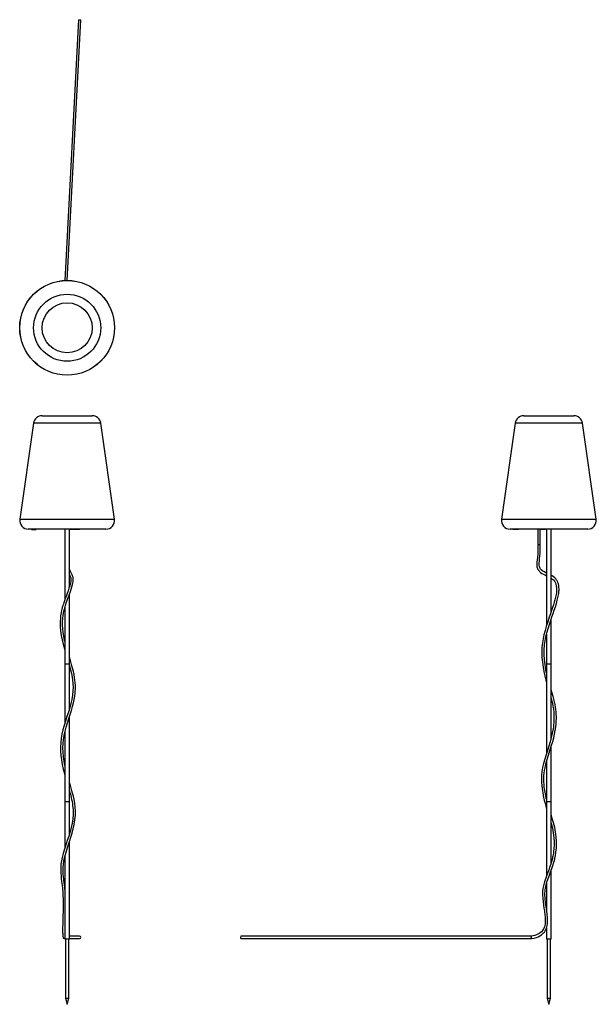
# Model space of a CAD drawing. Header units: millimetres. Extents: x -80 to 1598, y -1552 to 1314.
import ezdxf

# ---------------------------------------------------------------- set-up
doc = ezdxf.new("R2010")
doc.units = ezdxf.units.MM

msp = doc.modelspace()

# ---------------------------------------------------------------- linework, layer by layer
at = {"color": 7, "linetype": 'Continuous', "lineweight": 25}
for p, q in [((90.7, 1313.5), (51.3, 554.6)), ((58.3, 554.8), (97.7, 1313.2)), ((90.7, 1313.5), (97.7, 1313.2)), ((-14.9, 160.8), (130.9, 160.8)), ((1386.7, 160.8), (1532.5, 160.8)), ((-39.7, 139.3), (-79.8, -140.7)), ((195.7, -140.7), (155.6, 139.3)), ((1362, 139.3), (1321.9, -140.7)), ((1597.4, -140.7), (1557.3, 139.3)), ((171, -169.2), (-55, -169.2)), ((-45.7, -170.2), (-45.7, -169.2)), ((-45.7, -170.2), (-39.2, -170.2)), ((-43, -170.2), (-43, -169.2)), ((-43, -170.2), (-43, -169.2)), ((-42.6, -170.2), (-42.6, -169.2)), ((-42.6, -170.2), (-42.6, -169.2)), ((-40.3, -170.2), (-40.3, -169.2)), ((-39.7, -170.2), (-39.7, -169.2)), ((-39.3, -170.2), (-39.3, -169.2)), ((-39, -169.2), (-39, -170.4)), ((-39, -170.2), (-31.9, -170.2)), ((-38.3, -170.2), (-38.3, -169.2)), ((-37.3, -170.2), (-37.3, -169.2)), ((-37.3, -170.2), (-37.3, -169.2)), ((-36.9, -170.2), (-36.9, -169.2)), ((-36.3, -170.2), (-36.3, -169.2)), ((-36.1, -170.2), (-36.1, -169.2)), ((-33.1, -170.2), (-33.1, -169.2)), ((-33, -170.2), (-33, -169.2)), ((-31.9, -170.2), (-31.9, -169.2)), ((51.5, -169.2), (51.5, -374.3)), ((64.5, -337.5), (64.5, -169.2)), ((65, -214.6), (65, -169.2)), ((65.4, -170.2), (65, -170.2)), ((65.4, -169.2), (65.4, -170.2)), ((65.4, -170.2), (65.4, -169.2)), ((65.4, -170.2), (65.4, -169.2)), ((66.4, -170.2), (65.4, -170.2)), ((65.5, -170.2), (65.5, -169.2)), ((65.5, -170.2), (65.5, -169.2)), ((65.6, -170.2), (65.6, -169.2)), ((65.7, -170.2), (65.7, -169.2)), ((65.7, -170.2), (65.7, -169.2)), ((65.8, -170.2), (65.8, -169.2)), ((66.4, -170.2), (66.4, -169.2)), ((66.4, -170.2), (66.4, -169.2)), ((66.6, -170.2), (66.5, -170.2)), ((66.7, -169.2), (66.7, -170.2)), ((66.7, -170.2), (66.7, -169.2)), ((66.7, -170.2), (66.7, -169.2)), ((66.7, -170.2), (66.7, -169.2)), ((68.9, -170.2), (66.7, -170.2)), ((66.8, -170.2), (66.8, -169.2)), ((66.9, -170.2), (66.9, -169.2)), ((67, -170.2), (67, -169.2)), ((67.1, -170.2), (67.1, -169.2)), ((67.1, -170.2), (67.1, -169.2)), ((67.7, -170.2), (67.7, -169.2)), ((67.9, -170.2), (67.9, -169.2)), ((68.1, -170.2), (68.1, -169.2)), ((68.4, -170.2), (68.4, -169.2)), ((68.8, -170.2), (68.8, -169.2)), ((68.9, -169.2), (68.9, -170.2)), ((68.9, -170.2), (68.9, -169.2)), ((68.9, -170.2), (68.9, -169.2)), ((70, -170.2), (68.9, -170.2)), ((69, -170.2), (69, -169.2)), ((69.1, -170.2), (69.1, -169.2)), ((69.2, -170.2), (69.2, -169.2)), ((69.2, -170.2), (69.2, -169.2)), ((69.3, -170.2), (69.3, -169.2)), ((69.3, -170.2), (69.3, -169.2)), ((70, -170.2), (70, -169.2)), ((70, -170.2), (70, -169.2)), ((70.4, -170.2), (70, -170.2)), ((70.4, -170.2), (70.4, -169.2)), ((70.5, -169.2), (70.5, -170.2)), ((70.6, -170.2), (70.6, -169.2)), ((74.2, -170.2), (70.6, -170.2)), ((70.8, -170.2), (70.8, -169.2)), ((71.3, -170.2), (71.3, -169.2)), ((72.1, -170.2), (72.1, -169.2)), ((72.9, -170.2), (72.9, -169.2)), ((73.5, -170.2), (73.5, -169.2)), ((73.9, -170.2), (73.9, -169.2)), ((74.2, -170.2), (74.2, -169.2)), ((74.3, -170.2), (74.3, -169.2)), ((74.8, -170.2), (74.4, -170.2)), ((74.8, -170.2), (74.8, -169.2)), ((74.9, -169.2), (74.9, -170.2)), ((74.9, -170.2), (74.9, -169.2)), ((74.9, -170.2), (74.9, -169.2)), ((74.9, -170.2), (74.9, -169.2)), ((76.2, -170.2), (74.9, -170.2)), ((75, -170.2), (75, -169.2)), ((76.2, -169.2), (76.2, -170.2)), ((76.2, -170.2), (76.2, -169.2)), ((76.2, -170.2), (76.2, -169.2)), ((77.3, -170.2), (76.2, -170.2)), ((76.3, -170.2), (76.3, -169.2)), ((76.4, -170.2), (76.4, -169.2)), ((76.5, -170.2), (76.5, -169.2)), ((76.5, -170.2), (76.5, -169.2)), ((76.6, -170.2), (76.6, -169.2)), ((76.6, -170.2), (76.6, -169.2)), ((77.3, -170.2), (77.3, -169.2)), ((77.3, -170.2), (77.3, -169.2)), ((77.4, -170.2), (77.4, -169.2)), ((78.3, -170.2), (77.4, -170.2)), ((78.2, -170.2), (78.2, -169.2)), ((78.5, -169.2), (78.5, -170.4)), ((93.8, -170.2), (78.6, -170.2)), ((79, -170.2), (79, -169.2)), ((80.9, -170.2), (80.9, -169.2)), ((80.9, -170.2), (80.9, -169.2)), ((80.9, -170.2), (80.9, -169.2)), ((90.5, -170.2), (90.5, -169.2)), ((92.6, -170.2), (92.6, -169.2)), ((93.8, -170.2), (93.8, -169.2)), ((93.9, -170.4), (93.9, -169.2)), ((1572.6, -169.2), (1346.6, -169.2)), ((1354.4, -169.2), (1354.4, -170.2)), ((1360.5, -170.2), (1354.4, -170.2)), ((1354.5, -170.2), (1354.5, -169.2)), ((1354.9, -170.2), (1354.9, -169.2)), ((1357.9, -170.2), (1357.9, -169.2)), ((1358.8, -170.2), (1358.8, -169.2)), ((1359, -170.2), (1359, -170.4)), ((1359.6, -170.2), (1359.6, -169.2)), ((1360.2, -170.2), (1360.2, -169.2)), ((1360.3, -170.2), (1360.3, -170.4)), ((1360.5, -170.2), (1360.5, -169.2)), ((1360.5, -170.2), (1360.5, -169.2)), ((1361.3, -170.2), (1360.6, -170.2)), ((1361, -170.2), (1361, -169.2)), ((1361.3, -170.2), (1361.3, -169.2)), ((1361.4, -169.2), (1361.4, -170.2)), ((1361.4, -170.2), (1361.4, -169.2)), ((1361.4, -170.2), (1361.4, -169.2)), ((1361.4, -170.2), (1361.4, -169.2)), ((1361.4, -170.2), (1361.4, -169.2)), ((1362, -170.2), (1361.4, -170.2)), ((1361.5, -170.2), (1361.5, -169.2)), ((1361.6, -170.2), (1361.6, -169.2)), ((1361.6, -170.2), (1361.6, -169.2)), ((1361.6, -170.2), (1361.6, -169.2)), ((1361.7, -170.2), (1361.7, -169.2)), ((1361.8, -170.2), (1361.8, -169.2)), ((1361.8, -170.2), (1361.8, -169.2)), ((1361.9, -170.2), (1361.9, -169.2)), ((1361.9, -170.2), (1361.9, -169.2)), ((1362, -170.2), (1362, -169.2)), ((1362, -170.2), (1362, -169.2)), ((1365.8, -170.2), (1362, -170.2)), ((1362.1, -170.2), (1362.1, -169.2)), ((1362.3, -170.2), (1362.3, -169.2)), ((1362.6, -170.2), (1362.6, -169.2)), ((1362.9, -170.2), (1362.9, -169.2)), ((1363.1, -170.2), (1363.1, -169.2)), ((1363.3, -170.2), (1363.3, -169.2)), ((1363.4, -170.2), (1363.4, -169.2)), ((1363.5, -170.2), (1363.5, -169.2)), ((1363.7, -170.2), (1363.7, -169.2)), ((1363.9, -170.2), (1363.9, -169.2)), ((1364.3, -170.2), (1364.3, -169.2)), ((1364.9, -170.2), (1364.9, -169.2)), ((1365.3, -170.2), (1365.3, -169.2)), ((1365.6, -170.2), (1365.6, -169.2)), ((1365.8, -170.2), (1365.8, -169.2)), ((1365.8, -170.2), (1365.8, -169.2)), ((1366.1, -170.2), (1365.8, -170.2)), ((1366, -170.2), (1366, -169.2)), ((1366, -170.2), (1366, -169.2)), ((1366.1, -170.2), (1366.1, -169.2)), ((1366.1, -170.2), (1366.1, -169.2)), ((1366.1, -170.2), (1366.1, -169.2)), ((1366.1, -170.2), (1366.1, -169.2)), ((1366.5, -170.2), (1366.1, -170.2)), ((1366.4, -170.2), (1366.4, -169.2)), ((1366.4, -170.2), (1366.4, -169.2)), ((1366.4, -170.2), (1366.4, -169.2)), ((1366.4, -170.2), (1366.4, -169.2)), ((1366.5, -170.2), (1366.5, -169.2)), ((1366.5, -170.2), (1366.5, -169.2)), ((1366.5, -170.2), (1366.5, -169.2)), ((1366.8, -170.2), (1366.5, -170.2)), ((1366.7, -170.2), (1366.7, -169.2)), ((1366.7, -170.2), (1366.7, -169.2)), ((1366.8, -170.2), (1366.8, -169.2)), ((1366.8, -170.2), (1366.8, -169.2)), ((1366.8, -170.2), (1366.8, -169.2)), ((1366.8, -170.2), (1366.8, -169.2)), ((1366.8, -170.2), (1366.8, -169.2)), ((1367, -170.2), (1366.8, -170.2)), ((1366.9, -170.2), (1366.9, -169.2)), ((1366.9, -170.2), (1366.9, -169.2)), ((1367, -170.2), (1367, -169.2)), ((1367, -170.2), (1367, -169.2)), ((1367, -170.2), (1367, -169.2)), ((1367, -170.2), (1367, -169.2)), ((1367, -170.2), (1367, -169.2)), ((1367.4, -170.2), (1367.1, -170.2)), ((1367.3, -170.2), (1367.3, -169.2)), ((1367.3, -170.2), (1367.3, -169.2)), ((1367.4, -170.2), (1367.4, -169.2)), ((1367.4, -170.2), (1367.4, -169.2)), ((1367.4, -170.2), (1367.4, -169.2)), ((1367.4, -170.2), (1367.4, -169.2)), ((1368, -170.2), (1367.5, -170.2)), ((1367.7, -170.2), (1367.7, -169.2)), ((1368, -170.2), (1368, -169.2)), ((1368, -170.2), (1368, -169.2)), ((1368.7, -170.2), (1368.1, -170.2)), ((1368.6, -170.2), (1368.6, -169.2)), ((1368.6, -170.2), (1368.6, -169.2)), ((1368.6, -170.2), (1368.6, -169.2)), ((1368.7, -170.2), (1368.7, -169.2)), ((1368.7, -170.2), (1368.7, -169.2)), ((1368.7, -170.2), (1368.7, -169.2)), ((1371.3, -170.2), (1368.8, -170.2)), ((1369.6, -170.2), (1369.6, -169.2)), ((1371.3, -170.2), (1371.3, -169.2)), ((1371.3, -170.2), (1371.3, -169.2)), ((1371.4, -170.4), (1371.4, -169.2)), ((1427.3, -169.2), (1427.3, -214.6)), ((1432.5, -169.2), (1432.5, -170.2)), ((1449.7, -170.2), (1432.5, -170.2)), ((1433, -170.2), (1433, -169.2)), ((1434.3, -214.6), (1434.3, -170.2)), ((1434.8, -170.2), (1434.8, -169.2)), ((1436.6, -170.2), (1436.6, -169.2)), ((1436.7, -170.2), (1436.7, -169.2)), ((1441.1, -170.2), (1441.1, -169.2)), ((1443.5, -170.2), (1443.5, -169.2)), ((1444, -170.2), (1444, -169.2)), ((1444.6, -170.2), (1444.6, -169.2)), ((1445.2, -170.2), (1445.2, -169.2)), ((1445.6, -170.2), (1445.6, -169.2)), ((1445.6, -170.2), (1445.6, -169.2)), ((1446.2, -170.2), (1446.2, -169.2)), ((1446.5, -170.2), (1446.5, -169.2)), ((1448.1, -170.2), (1448.1, -169.2)), ((1448.3, -170.2), (1448.3, -169.2)), ((1448.7, -170.2), (1448.7, -169.2)), ((1449.1, -170.2), (1449.1, -169.2)), ((1449.6, -170.2), (1449.6, -169.2)), ((1449.7, -170.2), (1449.7, -169.2)), ((1453.1, -169.2), (1453.1, -448.9)), ((1466.1, -410), (1466.1, -169.2)), ((64.5, -692.7), (64.5, -358.9)), ((51.5, -396.9), (51.5, -733.5)), ((1466.1, -777.6), (1466.1, -431.7)), ((1453.1, -474.5), (1453.1, -820.3)), ((64.5, -562.7), (51.5, -562.7)), ((1466.1, -562.7), (1453.1, -562.7)), ((64.5, -1056.3), (64.5, -715.9)), ((51.5, -759.2), (51.5, -1096.3)), ((1466.1, -1141.4), (1466.1, -802.6)), ((1453.1, -844.7), (1453.1, -1177.4)), ((64.5, -962.7), (51.5, -962.7)), ((1466.1, -962.7), (1453.1, -962.7)), ((64.5, -1362.7), (64.5, -1079.3)), ((51.5, -1121.4), (51.5, -1362.7)), ((1466.1, -1362.7), (1466.1, -1162.7)), ((1453.1, -1199.8), (1453.1, -1277.6)), ((1453.1, -1329.3), (1453.1, -1362.7)), ((50.2, -1361.2), (51.5, -1361.2)), ((64.5, -1362.7), (51.5, -1362.7)), ((53, -1362.7), (53, -1534.3)), ((63, -1534.3), (63, -1362.7)), ((94.2, -1354.2), (64.5, -1354.2)), ((64.5, -1361.2), (94.2, -1361.2)), ((1408.3, -1354.2), (563.1, -1354.2)), ((563.1, -1354.2), (563.1, -1354.2)), ((563.1, -1361.2), (1408.9, -1361.2)), ((1466.1, -1362.7), (1453.1, -1362.7)), ((1454.6, -1362.7), (1454.6, -1534.3)), ((1464.6, -1534.3), (1464.6, -1362.7)), ((53, -1534.3), (58, -1552.3)), ((53, -1534.3), (63, -1534.3)), ((58, -1552.3), (63, -1534.3)), ((1454.6, -1534.3), (1459.6, -1552.3)), ((1454.6, -1534.3), (1464.6, -1534.3)), ((1459.6, -1552.3), (1464.6, -1534.3))]:
    msp.add_line(p, q, dxfattribs=at)
at = {"color": 8, "linetype": 'Continuous', "lineweight": 25}
for p, q in [((155.6, 139.3), (-39.7, 139.3)), ((1557.3, 139.3), (1362, 139.3)), ((-79.8, -140.7), (195.7, -140.7)), ((1321.9, -140.7), (1597.4, -140.7)), ((65, -214.6), (64.5, -214.6)), ((1434.3, -214.6), (1427.3, -214.6))]:
    msp.add_line(p, q, dxfattribs=at)
at = {"color": 7, "linetype": 'Continuous', "lineweight": 25, "flags": 128}
for points in [[(64.5, -254.1), (64.6, -251.2), (64.9, -242.4), (65.1, -233.2), (65, -223.8), (65, -214.6)], [(1427.3, -214.6), (1427.5, -224.1), (1427.6, -233.4), (1427.2, -242.3), (1426.3, -250.9), (1425.2, -258.9), (1424.6, -265), (1424.4, -270.5), (1424.6, -275.4), (1425.1, -278.7), (1425.8, -281.6), (1426.8, -284.2), (1427.9, -286.5), (1429.5, -289), (1431, -290.9), (1432.4, -292.4), (1435.6, -295.1), (1439.5, -297.9), (1444.4, -300.7), (1450, -303.6), (1453.1, -305.1)], [(1453.1, -297.3), (1450.7, -296.1), (1446.6, -293.9), (1442, -291.1), (1437.5, -287.5), (1435.7, -285.6), (1434.2, -283.5), (1433.1, -281.2), (1432.2, -278.4), (1431.5, -273.9), (1431.4, -268.4), (1431.9, -262.1), (1432.8, -255.1), (1433.8, -247.3), (1434.5, -239.1), (1434.7, -230.7), (1434.5, -222.4), (1434.3, -214.6)], [(51.5, -496.3), (50.8, -493.6), (48.2, -481.3), (46.2, -468.8), (45.1, -459.1), (44.6, -449.2), (44.7, -438.9), (45.4, -428.4), (46.3, -420.7), (47.5, -413.7), (48.7, -407.6), (50, -402.5), (51.1, -398.2), (52, -395.1), (53, -391.9), (54.1, -388.4), (55.5, -384.1), (57.3, -378.9), (59.4, -372.8), (61.9, -365.9), (64.6, -358.5), (67.3, -351.2), (69.8, -344), (72, -337.1), (73.8, -330.4), (74.9, -325.7), (75.6, -321.4), (76, -317.8), (76, -314.7), (76, -312.9), (75.8, -311.7), (75.6, -310.4), (75.3, -308.7), (74.7, -306.7), (73.9, -304.7), (72.9, -302.5), (71.7, -300.2), (70.5, -298.1), (69.5, -296.2), (68.6, -294.5), (67.7, -292.7), (67, -291.2), (66.5, -289.9), (65.9, -288.2), (65.2, -285.3), (64.8, -283.4), (64.5, -281.1)], [(64.5, -301.5), (65, -302.5), (66.1, -304.5), (67.1, -306.4), (68, -308.7), (68.6, -310.8), (68.9, -312.8), (69, -314.3), (69.1, -315.3), (69, -316.7), (68.9, -318.6), (68.4, -322.1), (67.7, -325.9), (66.7, -330), (65.5, -334.3), (63.3, -341.3), (60.7, -348.7), (57.9, -356.6), (54.8, -365), (52.5, -371.4), (50.2, -377.9), (48.3, -383.4), (47, -387.6), (46.2, -390), (45.7, -391.6), (45.3, -392.9), (44.8, -394.8), (43.9, -397.8), (42.9, -401.7), (41.8, -406.3), (40.8, -411.5), (39.8, -416.8), (39.1, -422), (38.4, -427.4), (37.6, -439.9), (37.7, -452.6), (38.7, -465.6), (40.6, -478.7), (43.2, -491.7), (46.3, -504.5), (49.9, -517.4), (51.5, -522.7)], [(1466.1, -312), (1469.7, -314.5), (1472.7, -317), (1474.9, -319.4), (1476.8, -322.1), (1478.7, -325.5), (1480.3, -329.7), (1481.3, -333.8), (1481.9, -337.4), (1482.2, -340.3), (1482.2, -342.2), (1482.3, -344), (1482.2, -347), (1481.9, -350.8), (1481.5, -355.1), (1480.8, -359.4), (1479.2, -367.4), (1477.4, -374.6), (1475.4, -381.6), (1473, -389.3), (1470.3, -397.6), (1467.3, -406.5), (1464.1, -415.9), (1460.7, -425.8), (1456.2, -439.2), (1452.1, -452.2), (1448.4, -464.7), (1445.3, -476.9), (1442.8, -488.7), (1440.9, -500.4), (1439.5, -514.2), (1439.1, -528.2), (1439.5, -542.5), (1440.8, -556.9), (1442.8, -571.4), (1444.9, -583.7), (1447.5, -596), (1450.6, -608.6), (1453.1, -617.9)], [(1453.1, -588.7), (1451.1, -578.6), (1448.7, -563.7), (1447, -549.1), (1446.2, -534.8), (1446.2, -520.6), (1447.2, -506.4), (1448.8, -494.7), (1451.1, -482.8), (1454, -470.9), (1457.4, -458.8), (1461.2, -446.6), (1465.3, -434.1), (1468.5, -424.6), (1471.8, -414.9), (1475.2, -405), (1478.6, -394.9), (1481.6, -385.3), (1484.2, -376.3), (1486.2, -368.1), (1487.7, -360.7), (1488.3, -356.8), (1488.7, -353.2), (1489, -349.9), (1489.2, -346.8), (1489.3, -343.4), (1489.1, -338.7), (1488.3, -333), (1487.3, -328.5), (1485.9, -324.5), (1484.3, -321), (1482.3, -317.6), (1479.8, -314.3), (1476.7, -311.1), (1473, -308.2), (1469, -305.5), (1466.1, -303.9)], [(51.5, -857), (49.2, -844.7), (47.3, -831.5), (46.2, -818.6), (45.8, -805.9), (46.1, -793.5), (47.3, -781.4), (49.2, -769.4), (51.9, -757.5), (55.2, -745.3), (59, -732.8), (63.1, -720.1), (66.8, -708.9), (70.4, -697.5), (73.8, -685.9), (76.6, -674.9), (78.7, -664.8), (80.3, -655.6), (81.3, -647.2), (81.8, -641.3), (82.1, -635.8), (82.2, -629.9), (82, -623.5), (81.6, -616.5), (80.8, -609), (79.7, -601), (78.1, -592.5), (76.2, -583.5), (72, -567.1), (67.4, -551.1), (64.5, -541.5)], [(64.5, -566.1), (65, -567.8), (68, -579.2), (70.5, -589.9), (72.4, -600), (73.8, -609.3), (74.8, -618.9), (75.2, -629.2), (74.8, -640.3), (73.7, -652.1), (71.6, -664.7), (68.8, -677.2), (65.4, -689.8), (61.5, -702.4), (57.4, -715), (53.3, -727.7), (49.3, -740.3), (45.8, -752.9), (42.8, -765.6), (40.6, -778.1), (39.3, -790.6), (38.8, -803), (39, -815.5), (39.9, -828.1), (41.5, -841), (43.8, -854.2), (46.6, -867.5), (49.1, -877.7), (51.5, -886.3)], [(1453.1, -956.2), (1451.9, -951.5), (1449.5, -940), (1447.6, -929.5), (1446.3, -919.9), (1445.5, -912.2), (1445.1, -905.2), (1444.9, -899), (1445, -892.8), (1445.3, -886.2), (1446, -879.1), (1447, -871.6), (1448.5, -863.5), (1451.1, -852.1), (1454.5, -839.7), (1458.4, -827), (1462.5, -813.9), (1466.8, -800.6), (1470.9, -786.9), (1473.7, -776.4), (1476.2, -765.7), (1478.2, -755), (1479.7, -745), (1480.7, -735.8), (1481.3, -727.5), (1481.5, -720.1), (1481.5, -713.6), (1481.3, -708.5), (1481.1, -704.1), (1480.8, -699.8), (1480.2, -694.3), (1479.3, -687.5), (1477.9, -679.9), (1476.2, -672), (1474.1, -664), (1471.8, -655.9), (1468.1, -643.4), (1466.1, -637.2)], [(1466.1, -661.5), (1467.7, -667), (1469.9, -676), (1471.6, -684.3), (1472.3, -688.2), (1472.8, -691.9), (1473.3, -695.4), (1473.6, -698.7), (1473.9, -701.8), (1474.1, -704.1), (1474.2, -705.8), (1474.3, -707.1), (1474.4, -709.6), (1474.5, -713.1), (1474.5, -717.7), (1474.5, -722.2), (1474.3, -727.5), (1473.9, -733.2), (1473.4, -738.8), (1472.8, -744.4), (1472, -750), (1469.6, -762.9), (1466.7, -775.6), (1463.2, -788.3), (1459.4, -800.7), (1455.4, -813.2), (1451.4, -825.8), (1447.5, -838.6), (1444, -851.6), (1441.5, -862.9), (1439.5, -874.4), (1438.3, -885.9), (1437.9, -896.7), (1438.1, -906.7), (1438.8, -915.8), (1439.7, -924.1), (1440.7, -930.6), (1441.7, -936.6), (1442.9, -943.2), (1444.5, -950.4), (1446.4, -958.3), (1448.6, -966.8), (1451.2, -976), (1453.1, -982.4)], [(51.5, -1217.8), (50.9, -1212), (50.1, -1204.6), (49.3, -1197.9), (48.6, -1191.9), (48.1, -1186.6), (47.5, -1181), (46.9, -1173), (46.5, -1164.1), (46.5, -1154.3), (47.1, -1145.2), (48.4, -1135.4), (50.4, -1125.7), (52.9, -1115.9), (56.7, -1103.1), (60.8, -1090.4), (64.9, -1078), (68.9, -1065.8), (72.6, -1053.7), (75.9, -1041.3), (78.7, -1028.5), (80.8, -1015.3), (82, -1001.7), (82.2, -990), (81.5, -978), (80.1, -966.5), (78.2, -956.2), (76.1, -946.6), (73.9, -938.2), (72, -931), (70.9, -927), (69.9, -923.6), (68.7, -919.7), (67.3, -915), (65.6, -909.5), (64.5, -905.7)], [(64.5, -930.2), (65, -931.9), (66, -935.6), (67.3, -940.3), (68.5, -945.1), (69.8, -950.6), (71.1, -956.5), (72.2, -962.2), (73.2, -968), (74, -973.6), (75.1, -986.7), (75.1, -999.5), (74.1, -1012.3), (72.3, -1024.8), (69.7, -1037.3), (66.4, -1049.9), (62.6, -1062.5), (58.5, -1075.3), (55.2, -1084.9), (52, -1094.5), (49, -1104.1), (46.4, -1113.2), (43.5, -1124.6), (41.4, -1135), (40.1, -1144.5), (39.6, -1150.9), (39.4, -1156.9), (39.4, -1163.2), (39.7, -1170.2), (40.2, -1177.9), (41, -1186.4), (42, -1195.7), (43.2, -1205.8), (44.2, -1215.5), (45.1, -1225.5), (45.8, -1235.9), (46.2, -1246.7), (46.4, -1257.8), (46.4, -1266.6), (46.3, -1275.4), (46.1, -1284.2), (45.9, -1292.9), (45.6, -1301.2), (45.4, -1308.5), (45.2, -1315.1), (45, -1321), (44.9, -1326.4), (44.8, -1331.2), (44.8, -1335.4), (44.8, -1338.2), (44.8, -1340.8), (44.9, -1343.5), (45, -1346.6), (45.1, -1348.8), (45.3, -1351.1), (45.6, -1353.3), (45.9, -1354.9), (46.2, -1356.5), (46.6, -1357.9), (47.1, -1359.1)], [(1408.8, -1361.2), (1416.5, -1359.6), (1423.2, -1357.7), (1428.9, -1355.4), (1433.8, -1353), (1437.9, -1350.3), (1441.4, -1347.5), (1444.3, -1344.7), (1446.7, -1341.8), (1449.2, -1338.1), (1451.2, -1334.5), (1452.6, -1331), (1454, -1326.4), (1454.9, -1322.5), (1455.7, -1317.1), (1456, -1311.3), (1456, -1305.1), (1455.6, -1298.3), (1454.9, -1291.1), (1453.5, -1279.9), (1451.7, -1268.1), (1450, -1256.1), (1448.7, -1244), (1448.2, -1232), (1448.9, -1220.2), (1450.9, -1208.5), (1453.8, -1197.2), (1457.2, -1186.5), (1461, -1176.4), (1464.7, -1166.6), (1468.2, -1157.3), (1471.4, -1148), (1474.3, -1138.5), (1475.6, -1133.8), (1476.7, -1129.2), (1477.4, -1125.9), (1477.8, -1123.9), (1478.1, -1122.3), (1478.6, -1120), (1479.1, -1117), (1479.7, -1113.3), (1480.3, -1108.7), (1481, -1103.3), (1481.5, -1097.3), (1481.8, -1091.1), (1482, -1085), (1481.9, -1078.9), (1481.1, -1065), (1479.3, -1051.3), (1476.6, -1037.7), (1473.2, -1024.4), (1469.3, -1011.1), (1466.1, -1000.8)], [(1466.1, -1025.1), (1466.4, -1026.2), (1469.9, -1039.8), (1472.6, -1053.5), (1474.3, -1067.4), (1474.9, -1078.8), (1474.9, -1089.3), (1474.3, -1098.9), (1473.4, -1107.5), (1472.7, -1112.5), (1472, -1117.1), (1471.3, -1121.1), (1470.6, -1124.3), (1469.9, -1127.4), (1469.1, -1130.5), (1468.1, -1134.5), (1466.8, -1139.1), (1465.2, -1144.2), (1463.6, -1149.2), (1461.8, -1154.1), (1460.1, -1158.9), (1458.3, -1163.6), (1454.7, -1173.1), (1451.3, -1182.4), (1447.9, -1192.4), (1445.8, -1199.7), (1444, -1207.4), (1442.5, -1215.6), (1441.5, -1224.4), (1441.2, -1233.8), (1441.7, -1243.5), (1442.7, -1253.7), (1443.9, -1263.4), (1445.3, -1272.2), (1446.5, -1280.3), (1447.1, -1284.8), (1447.7, -1289.1), (1448.1, -1293), (1448.5, -1296.6), (1448.7, -1299.8), (1448.9, -1302.8), (1449, -1305.5), (1449.1, -1308.9), (1448.9, -1313.4), (1448.4, -1318.7), (1447.7, -1322.7), (1446.6, -1326.9), (1444.9, -1331.3), (1443.2, -1334.6), (1440.9, -1337.9), (1438.1, -1341.1), (1434.4, -1344.2), (1431.4, -1346.2), (1427.9, -1348.1), (1423.9, -1349.9), (1419.2, -1351.6), (1413.8, -1353.1), (1408.3, -1354.1)], [(51.5, -1360.9), (51.4, -1360.9), (50.3, -1361.2), (49.1, -1361), (48.1, -1360.4), (47.3, -1359.6), (47.1, -1359.1)], [(1408.9, -1361.2), (1408.9, -1361.2), (1408.8, -1361), (1408.7, -1360.4), (1408.6, -1359.6), (1408.5, -1358.5), (1408.5, -1358.2), (1408.5, -1358.1)]]:
    msp.add_lwpolyline(points, dxfattribs=at)
at = {"color": 7, "linetype": 'Continuous', "lineweight": 25}
for radius in [138, 137.8, 97.6, 72.9]:
    msp.add_circle((58, 416.8), radius, dxfattribs=at)
for centre, radius, start, end in [((-14.9, 135.8), 25, 90, 171.8459), ((130.9, 135.8), 25, 8.1541, 90), ((1386.7, 135.8), 25, 90, 171.8459), ((1532.5, 135.8), 25, 8.1541, 90), ((-55, -144.2), 25, 171.8459, 270), ((171, -144.2), 25, 270, 8.1541), ((1346.6, -144.2), 25, 171.8459, 270), ((1572.6, -144.2), 25, 270, 8.1541), ((94.2, -1357.7), 3.5, 270.0538, 89.9462), ((587.3, -1357.6), 24.5, 171.8965, 188.3094), ((1430.5, -1355.5), 22.2, 176.595, 186.7954)]:
    msp.add_arc(centre, radius, start, end, dxfattribs=at)

doc.saveas('drawing.dxf')
